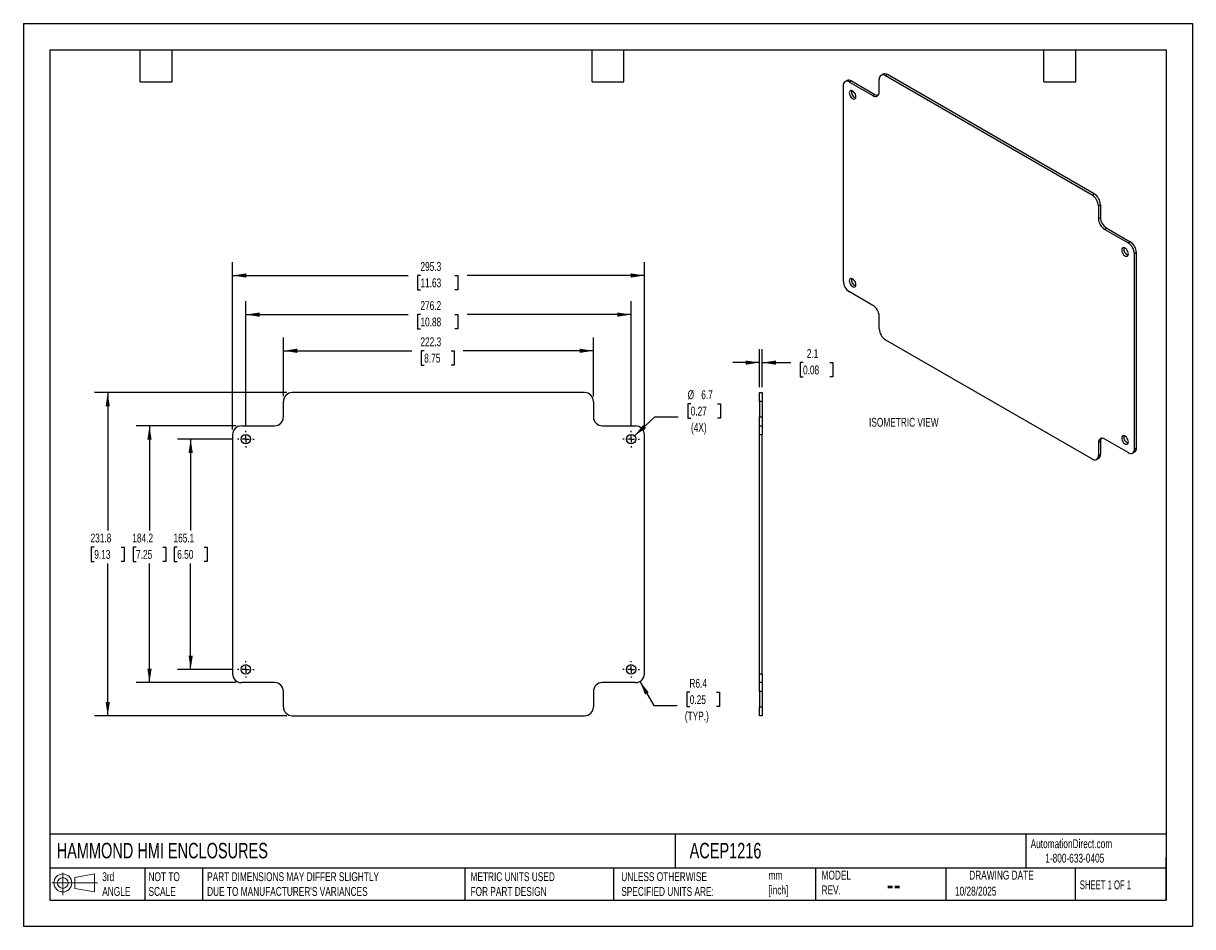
# Model space of a CAD drawing. Header units: millimetres. Extents: x 0 to 838, y 0 to 648.
import ezdxf

# ---------------------------------------------------------------- set-up
doc = ezdxf.new("R2010")
doc.units = ezdxf.units.MM
doc.header["$LTSCALE"] = 3
doc.linetypes.add('CENTERX2', pattern=[20.32, 12.7, -2.54, 2.54, -2.54])
doc.layers.add('CENTER', color=40, linetype='CENTERX2')
doc.layers.add('DIMENSIONS', color=140, linetype='Continuous', lineweight=25)
doc.layers.add('TEXT', color=140, linetype='Continuous', lineweight=25)
doc.styles.add('SLDTEXTSTYLE0', font='TXT', dxfattribs={"width": 0.7})
doc.styles.add('SLDTEXTSTYLE1', font='TXT', dxfattribs={"width": 0.65})
doc.dimstyles.new('SLDDIMSTYLE0', dxfattribs={"dimtxt": 6.474023, "dimasz": 9.906, "dimexe": 0, "dimexo": 0.0625, "dimgap": 1.618506, "dimtad": 0, "dimtih": 1, "dimtoh": 1, "dimdec": 1, "dimrnd": 1e-09, "dimzin": 12, "dimdsep": 46, "dimtxsty": 'SLDTEXTSTYLE0', "dimsah": 1, "dimcen": 0.09, "dimadec": 0, "dimazin": 3, "dimtfac": 1, "dimtdec": 1, "dimtofl": 0, "dimtmove": 0, "dimatfit": 3, "dimfxl": 0, "dimfrac": 2, "dimtolj": 1, "dimtzin": 12, "dimarcsym": 0})
doc.dimstyles.new('SLDDIMSTYLE1', dxfattribs={"dimtxt": 6.474023, "dimasz": 9.906, "dimexe": 0, "dimexo": 0.0625, "dimgap": 1.618506, "dimtad": 0, "dimtih": 1, "dimtoh": 1, "dimdec": 1, "dimrnd": 1e-09, "dimzin": 12, "dimdsep": 46, "dimtxsty": 'SLDTEXTSTYLE0', "dimsah": 1, "dimcen": 0, "dimadec": 0, "dimazin": 3, "dimtfac": 1, "dimtdec": 1, "dimtofl": 0, "dimtmove": 0, "dimatfit": 3, "dimfxl": 0, "dimfrac": 2, "dimtolj": 1, "dimtzin": 12, "dimarcsym": 0})
doc.dimstyles.new('SLDDIMSTYLE2', dxfattribs={"dimtxt": 6.474023, "dimasz": 9.906, "dimexe": 0, "dimexo": 0.0625, "dimgap": 1.618506, "dimtad": 0, "dimtih": 1, "dimtoh": 1, "dimdec": 1, "dimrnd": 1e-09, "dimzin": 12, "dimdsep": 46, "dimtxsty": 'SLDTEXTSTYLE0', "dimsah": 1, "dimcen": 0, "dimadec": 0, "dimazin": 3, "dimtfac": 1, "dimtdec": 1, "dimtofl": 0, "dimtmove": 0, "dimatfit": 3, "dimfxl": 0, "dimfrac": 2, "dimtolj": 1, "dimtzin": 12, "dimarcsym": 0})
doc.dimstyles.new('SLDDIMSTYLE3', dxfattribs={"dimtxt": 6.474023, "dimasz": 9.906, "dimexe": 0, "dimexo": 0.0625, "dimgap": 1.618506, "dimtad": 0, "dimtih": 1, "dimtoh": 1, "dimdec": 1, "dimrnd": 1e-09, "dimzin": 12, "dimdsep": 46, "dimtxsty": 'SLDTEXTSTYLE0', "dimsah": 1, "dimcen": 0.09, "dimadec": 0, "dimazin": 3, "dimtfac": 1, "dimtdec": 1, "dimtmove": 0, "dimatfit": 0, "dimfxl": 0, "dimfrac": 2, "dimtolj": 1, "dimtzin": 12, "dimarcsym": 0})

# ---------------------------------------------------------------- blocks, each defined once
blk = doc.blocks.new('Block11')
at = {"color": 7, "linetype": 'Continuous', "lineweight": 18}
for p, q in [((0, 8.65), (32.62, 8.65)), ((7.77, 15.93), (7.77, 0)), ((16.44, 12.5), (30.53, 15.1)), ((16.44, 4.79), (16.44, 12.5)), ((30.53, 15.1), (30.53, 2.19)), ((16.44, 4.79), (30.53, 2.19))]:
    blk.add_line(p, q, dxfattribs=at)
for radius in [6.45, 3.86]:
    blk.add_circle((7.77, 8.65), radius, dxfattribs=at)
blk = doc.blocks.new('Block12')
at = {"color": 7, "linetype": 'Continuous'}
blk.add_blockref('Block11', (0, 0), dxfattribs=at)
blk = doc.blocks.new('_D')
at = {"layer": 'DIMENSIONS'}
for p, q in [((186.44, 380.39), (186.44, 422.46)), ((408.69, 380.39), (408.69, 422.46)), ((186.44, 412.93), (278.58, 412.93)), ((287.35, 412.93), (285.18, 412.93)), ((285.18, 412.93), (285.18, 402.64)), ((306.59, 412.93), (308.76, 412.93)), ((308.76, 412.93), (308.76, 402.64)), ((408.69, 412.93), (315.36, 412.93)), ((285.18, 402.64), (287.35, 402.64)), ((308.76, 402.64), (306.59, 402.64))]:
    blk.add_line(p, q, dxfattribs=at)
for points in [[(186.44, 412.93), (196.34, 411.41), (196.34, 414.46)], [(408.69, 412.93), (398.78, 414.46), (398.78, 411.41)]]:
    blk.add_solid(points, dxfattribs=at)
at = {"layer": 'DIMENSIONS', "char_height": 6.35, "attachment_point": 1, "style": 'SLDTEXTSTYLE0'}
for s, insert in [('222.3', (284.66, 422.57)), ('8.75', (287.35, 410.83))]:
    blk.add_mtext(s, dxfattribs=dict(at, insert=insert))
blk = doc.blocks.new('_D_1')
at = {"layer": 'DIMENSIONS'}
for p, q in [((159.45, 359.31), (159.45, 448.4)), ((435.67, 359.31), (435.67, 448.4)), ((159.45, 438.88), (275.88, 438.88)), ((284.66, 438.88), (282.48, 438.88)), ((282.48, 438.88), (282.48, 428.59)), ((309.28, 438.88), (311.46, 438.88)), ((311.46, 438.88), (311.46, 428.59)), ((435.67, 438.88), (318.05, 438.88)), ((282.48, 428.59), (284.66, 428.59)), ((311.46, 428.59), (309.28, 428.59))]:
    blk.add_line(p, q, dxfattribs=at)
for points in [[(159.45, 438.88), (169.36, 437.35), (169.36, 440.4)], [(435.67, 438.88), (425.77, 440.4), (425.77, 437.35)]]:
    blk.add_solid(points, dxfattribs=at)
at = {"layer": 'DIMENSIONS', "char_height": 6.35, "attachment_point": 1, "style": 'SLDTEXTSTYLE0'}
for s, insert in [('276.2', (284.66, 448.51)), ('10.88', (284.66, 436.77))]:
    blk.add_mtext(s, dxfattribs=dict(at, insert=insert))
blk = doc.blocks.new('_D_2')
at = {"layer": 'DIMENSIONS'}
for p, q in [((149.92, 356.58), (149.92, 476.46)), ((445.2, 356.58), (445.2, 476.46)), ((149.92, 466.93), (275.88, 466.93)), ((284.66, 466.93), (282.48, 466.93)), ((282.48, 466.93), (282.48, 456.64)), ((309.28, 466.93), (311.46, 466.93)), ((311.46, 466.93), (311.46, 456.64)), ((445.2, 466.93), (318.05, 466.93)), ((282.48, 456.64), (284.66, 456.64)), ((311.46, 456.64), (309.28, 456.64))]:
    blk.add_line(p, q, dxfattribs=at)
for points in [[(149.92, 466.93), (159.83, 465.41), (159.83, 468.46)], [(445.2, 466.93), (435.29, 468.46), (435.29, 465.41)]]:
    blk.add_solid(points, dxfattribs=at)
at = {"layer": 'DIMENSIONS', "char_height": 6.35, "attachment_point": 1, "style": 'SLDTEXTSTYLE0'}
for s, insert in [('295.3', (284.66, 476.57)), ('11.63', (284.66, 464.83))]:
    blk.add_mtext(s, dxfattribs=dict(at, insert=insert))
blk = doc.blocks.new('_D_3')
at = {"layer": 'DIMENSIONS'}
for p, q in [((149.73, 349.59), (110.4, 349.59)), ((119.92, 349.59), (119.92, 283.95)), ((110.31, 272.21), (108.13, 272.21)), ((108.13, 272.21), (108.13, 261.92)), ((129.54, 272.21), (131.72, 272.21)), ((131.72, 272.21), (131.72, 261.92)), ((108.13, 261.92), (110.31, 261.92)), ((119.92, 184.49), (119.92, 260.47)), ((131.72, 261.92), (129.54, 261.92)), ((149.73, 184.49), (110.4, 184.49))]:
    blk.add_line(p, q, dxfattribs=at)
for points in [[(119.92, 349.59), (118.4, 339.69), (121.45, 339.69)], [(119.92, 184.49), (121.45, 194.4), (118.4, 194.4)]]:
    blk.add_solid(points, dxfattribs=at)
at = {"layer": 'DIMENSIONS', "char_height": 6.35, "attachment_point": 1, "style": 'SLDTEXTSTYLE0'}
for s, insert in [('165.1', (107.61, 281.85)), ('6.50', (110.31, 270.11))]:
    blk.add_mtext(s, dxfattribs=dict(at, insert=insert))
blk = doc.blocks.new('_D_4')
at = {"layer": 'DIMENSIONS'}
for p, q in [((152.46, 359.12), (80.89, 359.12)), ((90.41, 359.12), (90.41, 283.95)), ((80.79, 272.21), (78.62, 272.21)), ((78.62, 272.21), (78.62, 261.92)), ((100.03, 272.21), (102.21, 272.21)), ((102.21, 272.21), (102.21, 261.92)), ((78.62, 261.92), (80.79, 261.92)), ((90.41, 174.97), (90.41, 260.47)), ((102.21, 261.92), (100.03, 261.92)), ((152.46, 174.97), (80.89, 174.97))]:
    blk.add_line(p, q, dxfattribs=at)
for points in [[(90.41, 359.12), (88.89, 349.21), (91.94, 349.21)], [(90.41, 174.97), (91.94, 184.88), (88.89, 184.88)]]:
    blk.add_solid(points, dxfattribs=at)
at = {"layer": 'DIMENSIONS', "char_height": 6.35, "attachment_point": 1, "style": 'SLDTEXTSTYLE0'}
for s, insert in [('184.2', (78.1, 281.85)), ('7.25', (80.79, 270.11))]:
    blk.add_mtext(s, dxfattribs=dict(at, insert=insert))
blk = doc.blocks.new('_D_5')
at = {"layer": 'DIMENSIONS'}
for p, q in [((188.98, 382.93), (50.93, 382.93)), ((60.46, 382.93), (60.46, 283.95)), ((50.84, 272.21), (48.67, 272.21)), ((48.67, 272.21), (48.67, 261.92)), ((70.08, 272.21), (72.25, 272.21)), ((72.25, 272.21), (72.25, 261.92)), ((48.67, 261.92), (50.84, 261.92)), ((60.46, 151.16), (60.46, 260.47)), ((72.25, 261.92), (70.08, 261.92)), ((188.98, 151.16), (50.93, 151.16))]:
    blk.add_line(p, q, dxfattribs=at)
for points in [[(60.46, 382.93), (58.94, 373.03), (61.98, 373.03)], [(60.46, 151.16), (61.98, 161.06), (58.94, 161.06)]]:
    blk.add_solid(points, dxfattribs=at)
at = {"layer": 'DIMENSIONS', "char_height": 6.35, "attachment_point": 1, "style": 'SLDTEXTSTYLE0'}
for s, insert in [('231.8', (48.15, 281.85)), ('9.13', (50.84, 270.11))]:
    blk.add_mtext(s, dxfattribs=dict(at, insert=insert))
blk = doc.blocks.new('_D_6')
at = {"layer": 'DIMENSIONS'}
for p, q in [((478.4, 374.97), (476.22, 374.97)), ((476.22, 374.97), (476.22, 364.69)), ((497.63, 374.97), (499.81, 374.97)), ((499.81, 374.97), (499.81, 364.69)), ((438.12, 351.9), (452.62, 365.57)), ((452.62, 365.57), (469.29, 365.57)), ((476.22, 364.69), (478.4, 364.69)), ((499.81, 364.69), (497.63, 364.69))]:
    blk.add_line(p, q, dxfattribs=at)
blk.add_solid([(438.12, 351.9), (446.38, 357.59), (444.28, 359.81)], dxfattribs=at)
at = {"layer": 'DIMENSIONS', "char_height": 6.35, "attachment_point": 1, "style": 'SLDTEXTSTYLE0'}
for s, insert in [('%%c', (476.2, 384.61)), ('6.7', (485.98, 384.61)), ('0.27', (478.4, 372.87)), ('(4X)', (478.58, 361.13))]:
    blk.add_mtext(s, dxfattribs=dict(at, insert=insert))
blk = doc.blocks.new('_D_7')
at = {"layer": 'DIMENSIONS'}
for p, q in [((442.02, 175.82), (451.95, 158.63)), ((477.73, 168.03), (475.55, 168.03)), ((475.55, 168.03), (475.55, 157.75)), ((496.96, 168.03), (499.14, 168.03)), ((499.14, 168.03), (499.14, 157.75)), ((451.95, 158.63), (468.62, 158.63)), ((475.55, 157.75), (477.73, 157.75)), ((499.14, 157.75), (496.96, 157.75))]:
    blk.add_line(p, q, dxfattribs=at)
blk.add_solid([(442.02, 175.82), (445.66, 166.48), (448.3, 168)], dxfattribs=at)
at = {"layer": 'DIMENSIONS', "char_height": 6.35, "attachment_point": 1, "style": 'SLDTEXTSTYLE0'}
for s, insert in [('R6.4', (477.47, 177.67)), ('0.25', (477.73, 165.93)), ('(TYP.)', (474.19, 154.19))]:
    blk.add_mtext(s, dxfattribs=dict(at, insert=insert))
blk = doc.blocks.new('SW_CENTERMARKSYMBOL_0')
at = {"layer": 'CENTER', "color": 0}
for p, q in [((-5.08, 0), (-5.9055, 0)), ((0, 0), (-2.54, 0)), ((0, 5.08), (0, 5.9055)), ((0, 0), (0, 2.54)), ((0, 0), (0, -2.54)), ((0, 0), (2.54, 0)), ((5.08, 0), (5.9055, 0)), ((0, -5.08), (0, -5.9055))]:
    blk.add_line(p, q, dxfattribs=at)
blk = doc.blocks.new('SW_CENTERMARKSYMBOL_1')
at = {"layer": 'CENTER', "color": 0}
for p, q in [((-5.08, 0), (-5.9055, 0)), ((0, 0), (-2.54, 0)), ((0, 5.08), (0, 5.9055)), ((0, 0), (0, 2.54)), ((0, 0), (0, -2.54)), ((0, 0), (2.54, 0)), ((5.08, 0), (5.9055, 0)), ((0, -5.08), (0, -5.9055))]:
    blk.add_line(p, q, dxfattribs=at)
blk = doc.blocks.new('SW_CENTERMARKSYMBOL_2')
at = {"layer": 'CENTER', "color": 0}
for p, q in [((-5.08, 0), (-5.9055, 0)), ((0, 0), (-2.54, 0)), ((0, 5.08), (0, 5.9055)), ((0, 0), (0, 2.54)), ((0, 0), (0, -2.54)), ((0, 0), (2.54, 0)), ((5.08, 0), (5.9055, 0)), ((0, -5.08), (0, -5.9055))]:
    blk.add_line(p, q, dxfattribs=at)
blk = doc.blocks.new('SW_CENTERMARKSYMBOL_3')
at = {"layer": 'CENTER', "color": 0}
for p, q in [((-5.08, 0), (-5.9055, 0)), ((0, 0), (-2.54, 0)), ((0, 5.08), (0, 5.9055)), ((0, 0), (0, 2.54)), ((0, 0), (0, -2.54)), ((0, 0), (2.54, 0)), ((5.08, 0), (5.9055, 0)), ((0, -5.08), (0, -5.9055))]:
    blk.add_line(p, q, dxfattribs=at)
blk = doc.blocks.new('_D_8')
at = {"layer": 'DIMENSIONS'}
for p, q in [((527.63, 386.74), (527.63, 413.98)), ((529.69, 386.74), (529.69, 413.98)), ((527.63, 404.45), (508.58, 404.45)), ((529.69, 404.45), (550.16, 404.45)), ((558.93, 404.45), (556.76, 404.45)), ((556.76, 404.45), (556.76, 394.16)), ((578.17, 404.45), (580.35, 404.45)), ((580.35, 404.45), (580.35, 394.16)), ((556.76, 394.16), (558.93, 394.16)), ((580.35, 394.16), (578.17, 394.16))]:
    blk.add_line(p, q, dxfattribs=at)
for points in [[(527.63, 404.45), (517.73, 405.97), (517.73, 402.93)], [(529.69, 404.45), (539.6, 402.93), (539.6, 405.97)]]:
    blk.add_solid(points, dxfattribs=at)
at = {"layer": 'DIMENSIONS', "char_height": 6.35, "attachment_point": 1, "style": 'SLDTEXTSTYLE0'}
for s, insert in [('2.1', (561.63, 414.09)), ('0.08', (558.93, 402.35))]:
    blk.add_mtext(s, dxfattribs=dict(at, insert=insert))

msp = doc.modelspace()

# ---------------------------------------------------------------- linework, layer by layer
at = {"color": 7, "linetype": 'Continuous'}
for p, q in [((0.01, 647.71), (0.01, 0.01)), ((0.01, 647.71), (838.21, 647.71)), ((838.21, 647.71), (838.21, 0.01)), ((838.21, 0.01), (0.01, 0.01))]:
    msp.add_line(p, q, dxfattribs=at)
for p, q in [((590.47, 606.75), (589.02, 605.91)), ((593.65, 606.44), (592.19, 605.6)), ((592.19, 605.6), (609.03, 595.88)), ((593.65, 606.44), (610.48, 596.72)), ((613.52, 598.47), (613.52, 607.54)), ((616.29, 611.29), (614.83, 610.45)), ((619.46, 610.98), (618.01, 610.14)), ((766.18, 524.6), (618.01, 610.14)), ((767.64, 525.44), (619.46, 610.98)), ((587.7, 603), (587.7, 463.01)), ((609.03, 595.88), (610.48, 596.72)), ((766.18, 524.6), (767.64, 525.44)), ((772.13, 517.66), (770.67, 516.82)), ((770.67, 516.82), (770.67, 507.75)), ((772.13, 517.66), (772.13, 508.59)), ((770.67, 507.75), (772.13, 508.59)), ((776.62, 500.81), (775.16, 499.97)), ((775.16, 499.97), (792, 490.25)), ((776.62, 500.81), (793.46, 491.09)), ((792, 490.25), (793.46, 491.09)), ((797.95, 483.31), (796.49, 482.47)), ((796.49, 342.48), (796.49, 482.47)), ((797.95, 343.32), (797.95, 483.31)), ((609.03, 445.51), (592.19, 455.23)), ((613.52, 428.66), (613.52, 437.73)), ((618.01, 420.88), (766.18, 335.34)), ((402.34, 382.93), (192.79, 382.93)), ((527.63, 382.93), (529.69, 382.93)), ((527.63, 376.58), (527.63, 382.93)), ((529.69, 382.93), (529.69, 376.58)), ((186.44, 365.47), (186.44, 376.58)), ((408.69, 376.58), (408.69, 365.47)), ((529.69, 376.58), (527.63, 376.58)), ((527.63, 376.58), (527.63, 365.47)), ((529.69, 376.58), (529.69, 365.47)), ((527.63, 365.47), (529.69, 365.47)), ((527.63, 359.12), (527.63, 365.47)), ((529.69, 365.47), (529.69, 359.12)), ((149.92, 352.77), (149.92, 181.32)), ((156.27, 359.12), (180.09, 359.12)), ((415.04, 359.12), (438.85, 359.12)), ((445.2, 181.32), (445.2, 352.77)), ((527.63, 352.77), (527.63, 359.12)), ((527.63, 359.12), (529.69, 359.12)), ((529.69, 352.77), (527.63, 352.77)), ((527.63, 181.32), (527.63, 352.77)), ((529.69, 359.12), (529.69, 352.77)), ((529.69, 181.32), (529.69, 352.77)), ((772.13, 347.85), (770.67, 347.01)), ((770.67, 347.01), (770.67, 337.94)), ((772.13, 347.85), (772.13, 338.78)), ((792, 339.88), (775.16, 349.6)), ((769.36, 335.03), (770.81, 335.87)), ((770.67, 337.94), (772.13, 338.78)), ((795.18, 339.57), (796.63, 340.41)), ((796.49, 342.48), (797.95, 343.32)), ((527.63, 174.97), (527.63, 181.32)), ((527.63, 181.32), (529.69, 181.32)), ((529.69, 181.32), (529.69, 174.97)), ((180.09, 174.97), (156.27, 174.97)), ((186.44, 157.51), (186.44, 168.62)), ((408.69, 168.62), (408.69, 157.51)), ((438.85, 174.97), (415.04, 174.97)), ((529.69, 174.97), (527.63, 174.97)), ((527.63, 168.62), (527.63, 174.97)), ((529.69, 168.62), (527.63, 168.62)), ((527.63, 168.62), (527.63, 157.51)), ((529.69, 174.97), (529.69, 168.62)), ((529.69, 168.62), (529.69, 157.51)), ((192.79, 151.16), (402.34, 151.16)), ((527.63, 157.51), (529.69, 157.51)), ((527.63, 151.16), (527.63, 157.51)), ((529.69, 151.16), (527.63, 151.16)), ((529.69, 157.51), (529.69, 151.16))]:
    msp.add_line(p, q)
at = {"flags": 128}
for points in [[(596.82, 595.15), (596.72, 595.98), (596.44, 596.85), (595.99, 597.7), (595.42, 598.45), (594.77, 599.05), (594.1, 599.44), (593.45, 599.59), (592.88, 599.5), (592.43, 599.17), (592.15, 598.62), (592.06, 597.9), (592.15, 597.07), (592.43, 596.19), (592.88, 595.35), (593.45, 594.6), (594.1, 594), (594.77, 593.61), (595.42, 593.45), (595.99, 593.55), (596.44, 593.88), (596.72, 594.43), (596.82, 595.15)], [(787.38, 485.14), (787.47, 484.31), (787.75, 483.44), (788.2, 482.59), (788.77, 481.84), (789.42, 481.24), (790.1, 480.85), (790.75, 480.7), (791.32, 480.79), (791.76, 481.13), (792.04, 481.68), (792.14, 482.39), (792.04, 483.22), (791.76, 484.1), (791.32, 484.95), (790.75, 485.7), (790.1, 486.29), (789.42, 486.68), (788.77, 486.84), (788.2, 486.74), (787.75, 486.41), (787.47, 485.86), (787.38, 485.14)], [(596.82, 460.34), (596.72, 461.17), (596.44, 462.04), (595.99, 462.89), (595.42, 463.64), (594.77, 464.24), (594.1, 464.63), (593.45, 464.78), (592.88, 464.69), (592.43, 464.35), (592.15, 463.81), (592.06, 463.09), (592.15, 462.26), (592.43, 461.38), (592.88, 460.54), (593.45, 459.78), (594.1, 459.19), (594.77, 458.8), (595.42, 458.64), (595.99, 458.74), (596.44, 459.07), (596.72, 459.62), (596.82, 460.34)], [(787.38, 350.33), (787.47, 349.5), (787.75, 348.63), (788.2, 347.78), (788.77, 347.03), (789.42, 346.43), (790.1, 346.04), (790.75, 345.89), (791.32, 345.98), (791.76, 346.32), (792.04, 346.86), (792.14, 347.58), (792.04, 348.41), (791.76, 349.29), (791.32, 350.13), (790.75, 350.89), (790.1, 351.48), (789.42, 351.87), (788.77, 352.03), (788.2, 351.93), (787.75, 351.6), (787.47, 351.05), (787.38, 350.33)]]:
    msp.add_lwpolyline(points, dxfattribs=at)
for centre in [(159.45, 349.59), (435.67, 349.59), (159.45, 184.49), (435.67, 184.49)]:
    msp.add_circle(centre, 3.37)
for centre, radius, start, end in [((590.44, 603.45), 2.77, 50.79671, 189.21404), ((591.79, 603.84), 3.19, 54.38242, 114.30712), ((616.26, 607.99), 2.77, 50.79671, 189.21404), ((617.6, 608.38), 3.19, 54.38242, 114.30712), ((598.02, 598.59), 4.48, 167.4114, 252.58323), ((610.78, 598.03), 2.77, 230.79671, 9.21404), ((612.52, 599.88), 3.76, 237.14132, 274.90858), ((760.92, 516.38), 9.76, 2.60548, 57.39452), ((762.38, 517.22), 9.76, 2.60548, 57.39452), ((780.42, 508.19), 9.76, 182.60548, 237.39452), ((781.88, 509.03), 9.76, 182.60548, 237.39452), ((793.34, 485.84), 4.48, 167.4114, 252.58323), ((786.74, 482.03), 9.76, 2.60548, 57.39452), ((788.2, 482.87), 9.76, 2.60548, 57.39452), ((597.45, 463.45), 9.76, 182.60548, 237.39452), ((598.02, 463.78), 4.48, 167.4114, 252.58323), ((603.77, 437.29), 9.76, 2.60548, 57.39452), ((623.27, 429.1), 9.76, 182.60548, 237.39452), ((192.79, 376.58), 6.35, 90, 180), ((402.34, 376.58), 6.35, 0, 90), ((180.09, 365.47), 6.35, 270, 0), ((415.04, 365.47), 6.35, 180, 270), ((156.27, 352.77), 6.35, 90, 180), ((438.85, 352.77), 6.35, 0, 90), ((773.41, 347.45), 2.77, 50.79671, 189.21404), ((775.89, 348.04), 3.76, 145.08853, 182.86177), ((793.34, 351.03), 4.48, 167.4114, 252.58323), ((767.94, 337.49), 2.77, 230.79671, 9.21404), ((769.11, 338.39), 3.04, 304.05635, 7.25583), ((793.75, 342.03), 2.77, 230.79671, 9.21404), ((794.93, 342.93), 3.04, 304.05635, 7.25583), ((156.27, 181.32), 6.35, 180, 270), ((438.85, 181.32), 6.35, 270, 0), ((180.09, 168.62), 6.35, 0, 90), ((415.04, 168.62), 6.35, 90, 180), ((192.79, 157.51), 6.35, 180, 270), ((402.34, 157.51), 6.35, 270, 0)]:
    msp.add_arc(centre, radius, start, end)
at = {"layer": 'TEXT'}
for p, q in [((19.05, 628.65), (819.15, 628.65)), ((19.05, 628.65), (19.05, 19.05)), ((83.82, 605.79), (83.82, 628.65)), ((106.68, 605.79), (106.68, 628.65)), ((407.67, 605.79), (407.67, 628.65)), ((430.53, 605.79), (430.53, 628.65)), ((731.52, 605.79), (731.52, 628.65)), ((754.38, 605.79), (754.38, 628.65)), ((819.15, 628.65), (819.15, 19.05)), ((83.82, 605.79), (106.68, 605.79)), ((407.67, 605.79), (430.53, 605.79)), ((731.52, 605.79), (754.38, 605.79)), ((819.15, 66.38), (19.05, 66.38)), ((467.28, 66.38), (467.28, 41.91)), ((718.73, 66.38), (718.73, 41.91)), ((819.15, 19.05), (819.15, 49.53)), ((819.15, 41.91), (19.05, 41.91)), ((87.13, 41.91), (87.13, 19.05)), ((128.51, 41.91), (128.51, 19.05)), ((316.45, 41.91), (316.45, 19.05)), ((422.99, 41.91), (422.99, 19.05)), ((567.9, 41.91), (567.9, 19.05)), ((661.4, 41.91), (661.4, 19.05)), ((754.05, 41.91), (754.05, 19.05)), ((19.05, 19.05), (819.15, 19.05))]:
    msp.add_line(p, q, dxfattribs=at)

# ---------------------------------------------------------------- block references
at = {"layer": 'CENTER'}
for name, p in [('SW_CENTERMARKSYMBOL_0', (159.45, 349.59)), ('SW_CENTERMARKSYMBOL_1', (435.67, 349.59)), ('SW_CENTERMARKSYMBOL_2', (159.45, 184.49)), ('SW_CENTERMARKSYMBOL_3', (435.67, 184.49))]:
    msp.add_blockref(name, p, dxfattribs=at)
at = {"layer": 'TEXT'}
msp.add_blockref('Block12', (20.51, 22.66), dxfattribs=at)

# ---------------------------------------------------------------- texts
at = {"color": 179, "linetype": 'Continuous', "lineweight": 18, "char_height": 6.35, "attachment_point": 1, "style": 'SLDTEXTSTYLE0'}
for s, insert in [('AutomationDirect.com', (722.08, 62.63)), ('1-800-633-0405', (732.57, 52.31))]:
    msp.add_mtext(s, dxfattribs=dict(at, insert=insert))
at = {"layer": 'DIMENSIONS', "insert": (606.26, 364.83), "char_height": 6.35, "attachment_point": 1, "style": 'SLDTEXTSTYLE0'}
msp.add_mtext('ISOMETRIC VIEW', dxfattribs=at)
at = {"layer": 'TEXT'}
for s, insert, char_height, attachment_point, style in [('HAMMOND HMI ENCLOSURES', (23.9, 60.07), 11.1125, 1, 'SLDTEXTSTYLE0'), ('ACEP1216', (477.62, 60.07), 11.113, 1, 'SLDTEXTSTYLE0'), ('3rd^JANGLE', (56.55, 38.99), 6.35, 1, 'SLDTEXTSTYLE0'), ('NOT TO^JSCALE', (89.72, 38.99), 6.35, 1, 'SLDTEXTSTYLE0'), ("PART DIMENSIONS MAY DIFFER SLIGHTLY ^JDUE TO MANUFACTURER'S VARIANCES", (131.74, 38.99), 6.35, 1, 'SLDTEXTSTYLE0'), ('METRIC UNITS USED ^JFOR PART DESIGN', (320.56, 38.99), 6.35, 1, 'SLDTEXTSTYLE0'), ('UNLESS OTHERWISE ^JSPECIFIED UNITS ARE:', (428.61, 38.99), 6.35, 1, 'SLDTEXTSTYLE0'), ('mm^J[inch]', (534.19, 39.99), 6.35, 1, 'SLDTEXTSTYLE0'), ('MODEL ^JREV.', (572.2, 40.09), 6.35, 1, 'SLDTEXTSTYLE0'), ('DRAWING DATE', (701.18, 40.09), 6.35, 2, 'SLDTEXTSTYLE0'), ('--', (618.89, 38.2), 15.875, 1, 'SLDTEXTSTYLE0'), ('10/28/2025', (667.84, 28.61), 6.35, 1, 'SLDTEXTSTYLE0'), ('SHEET 1 OF 1', (757.32, 33.15), 6.35, 1, 'SLDTEXTSTYLE1')]:
    msp.add_mtext(s, dxfattribs=dict(at, insert=insert, char_height=char_height, attachment_point=attachment_point, style=style))

# ---------------------------------------------------------------- dimensions: what is measured, and where the dimension line sits
at = {"layer": 'DIMENSIONS'}
for base, p1, p2, dimstyle, picture, middle in [((445.2, 466.93), (149.92, 352.77), (445.2, 352.77), 'SLDDIMSTYLE0', '_D_2', (296.97, 466.93)), ((435.67, 438.88), (159.45, 355.5), (435.67, 355.5), 'SLDDIMSTYLE0', '_D_1', (296.97, 438.88)), ((408.68683149, 412.9318063), (186.43683149, 376.5818063), (408.68683149, 376.5818063), 'SLDDIMSTYLE0', '_D', (296.9691737, 412.9318063)), ((529.69, 404.45), (527.63, 382.93), (529.69, 382.93), 'SLDDIMSTYLE3', '_D_8', (568.55, 404.45))]:
    dim = msp.add_linear_dim(base=base, p1=p1, p2=p2, dimstyle=dimstyle, dxfattribs=at)
    dim.commit()
    dim.dimension.update_dxf_attribs({"geometry": picture, "text_midpoint": middle, "dimtype": 160})
for base, p1, p2, picture, middle in [((60.46, 151.16), (192.79, 382.93), (192.79, 151.16), '_D_5', (60.46, 272.21)), ((90.41233995, 359.1193063), (156.27433149, 174.9693063), (156.27433149, 359.1193063), '_D_4', (90.41233995, 272.21079156)), ((119.92, 184.49), (153.54, 349.59), (153.54, 184.49), '_D_3', (119.92, 272.21))]:
    dim = msp.add_linear_dim(base=base, p1=p1, p2=p2, angle=90, dimstyle='SLDDIMSTYLE0', dxfattribs=at)
    dim.commit()
    dim.dimension.update_dxf_attribs({"geometry": picture, "text_midpoint": middle, "dimtype": 160})
dim = msp.add_diameter_dim_2p(p1=(433.23, 347.29), p2=(438.12, 351.9), text='<>\\P(4X)', dimstyle='SLDDIMSTYLE1', dxfattribs=at)
dim.commit()
dim.dimension.update_dxf_attribs({"geometry": '_D_6', "text_midpoint": (488.02, 368.92), "dimtype": 163})
dim = msp.add_radius_dim(center=(438.8493, 181.3193), mpoint=(442.0243, 175.82), text='<>\\P(TYP.)', dimstyle='SLDDIMSTYLE2', dxfattribs=at)
dim.commit()
dim.dimension.update_dxf_attribs({"geometry": '_D_7', "text_midpoint": (487.3456, 161.9785), "dimtype": 164})

doc.saveas('drawing.dxf')
